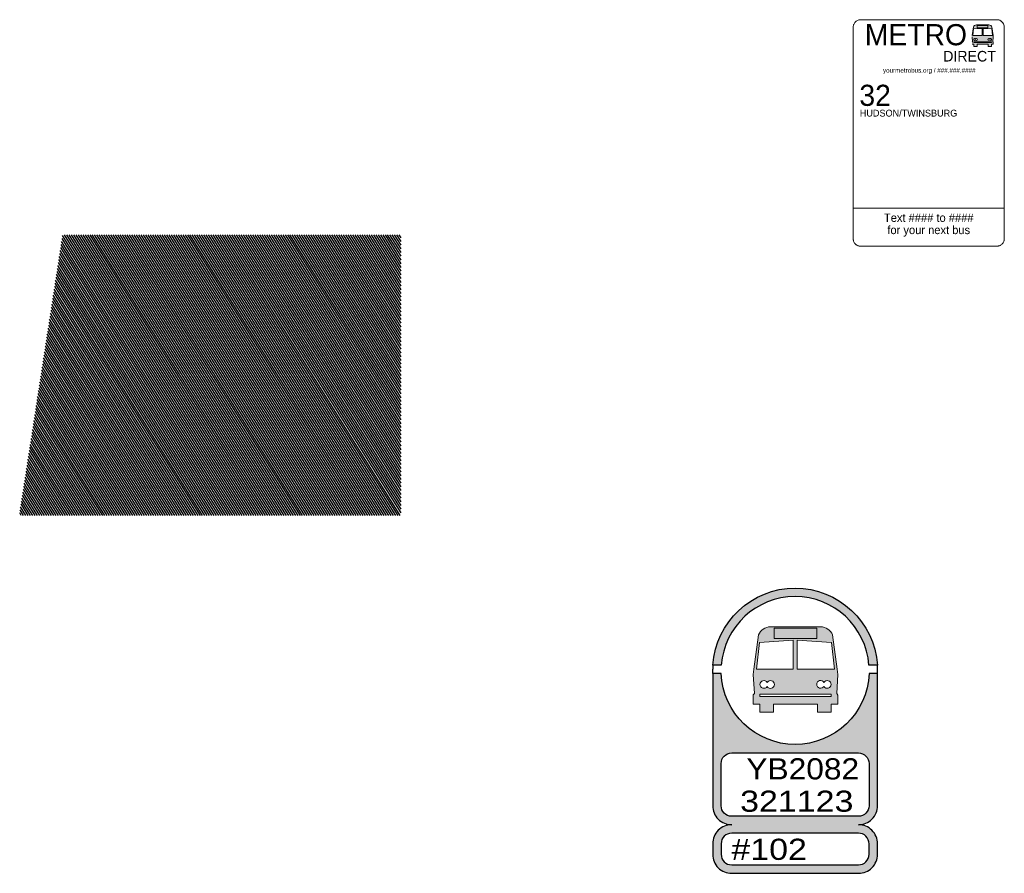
# Model space of a CAD drawing. Header units: feet. Extents: x 2241205 to 2250852, y 595253 to 597159.
# Tile 5 of 32: x 2245100 to 2245360, y 595737 to 595963. Entities that reach past the tile are written whole.
import ezdxf
from ezdxf.enums import TextEntityAlignment as Align

# ---------------------------------------------------------------- set-up
doc = ezdxf.new("R2010")
doc.units = ezdxf.units.FT
doc.header["$MEASUREMENT"] = 0
doc.layers.add('SN_P_Signs', color=120, linetype='Continuous')
doc.layers.add('SN_X_Public', color=3, linetype='Continuous')
doc.styles.add('Slanted-Normal', font='font31.shx', dxfattribs={"height": 0.14})
doc.styles.add('Straight-Normal', font='font30.shx', dxfattribs={"height": 0.14})
doc.styles.add('Straight_Normal', font='font30.shx', dxfattribs={"height": 0.14})

msp = doc.modelspace()

# ---------------------------------------------------------------- hatches: boundary and pattern name
at = {"layer": 'SN_P_Signs', "linetype": 'Continuous', "lineweight": 0}
h = msp.add_hatch(color=7, dxfattribs=at)
edge = h.paths.add_edge_path()
edge.add_ellipse((2245311.613207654, 595798.7626962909), major_axis=(2.510622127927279, 2.510622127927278), ratio=0.9999999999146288, start_angle=338.5496784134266, end_angle=403.8279214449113)
edge.add_line((2245311.685834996, 595802.3125092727), (2245298.407412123, 595802.3125092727))
edge.add_ellipse((2245298.565349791, 595798.6353151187), major_axis=(2.602566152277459, 2.602566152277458), ratio=0.9999999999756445, start_angle=47.45937611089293, end_angle=110.1630240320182)
edge.add_line((2245295.22519522, 595800.1812997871), (2245294.037547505, 595791.1066040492))
edge.add_line((2245294.037547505, 595791.1066040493), (2245293.851533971, 595789.6852935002))
edge.add_line((2245293.851533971, 595789.6852935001), (2245294.214576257, 595784.6207023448))
edge.add_line((2245294.214576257, 595784.6207023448), (2245293.851533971, 595784.2770223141))
edge.add_line((2245293.851533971, 595784.2770223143), (2245293.851533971, 595781.8248229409))
edge.add_line((2245293.851533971, 595781.8248229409), (2245295.594136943, 595781.8248229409))
edge.add_line((2245295.594136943, 595781.8248229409), (2245295.594136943, 595779.6465692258))
edge.add_line((2245295.594136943, 595779.6465692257), (2245299.194306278, 595779.6465692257))
edge.add_line((2245299.194306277, 595779.6465692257), (2245299.194306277, 595781.8248229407))
edge.add_line((2245299.194306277, 595781.8248229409), (2245310.878217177, 595781.8248229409))
edge.add_line((2245310.878217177, 595781.8248229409), (2245310.878217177, 595779.6465692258))
edge.add_line((2245310.878217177, 595779.6465692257), (2245314.502589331, 595779.6465692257))
edge.add_line((2245314.502589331, 595779.6465692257), (2245314.502589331, 595781.8248229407))
edge.add_line((2245314.502589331, 595781.8248229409), (2245316.220989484, 595781.8248229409))
edge.add_line((2245316.220989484, 595781.8248229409), (2245316.220989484, 595784.2311882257))
edge.add_line((2245316.220989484, 595784.2311882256), (2245315.942657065, 595784.6207023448))
edge.add_line((2245315.942657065, 595784.6207023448), (2245316.220686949, 595789.6855960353))
edge.add_line((2245316.220686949, 595789.6855960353), (2245316.037554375, 595791.1066040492))
edge.add_line((2245316.037554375, 595791.1066040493), (2245314.868051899, 595800.1812997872))
edge = h.paths.add_edge_path(flags=16)
edge.add_ellipse((2245313.442535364, 595787.0336087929), major_axis=(-0.7248369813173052, -0.724836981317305), ratio=1, start_angle=-15.331762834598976, end_angle=284.3313340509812, ccw=False)
edge.add_ellipse((2245311.670143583, 595787.0490828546), major_axis=(-0.7248369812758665, -0.7248369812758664), ratio=1, start_angle=-195.33176283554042, end_angle=104.3313340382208, ccw=False)
edge = h.paths.add_edge_path(flags=16)
edge.add_ellipse((2245298.423512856, 595787.0178403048), major_axis=(-0.7248369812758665, -0.7248369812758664), ratio=1, start_angle=-15.331762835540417, end_angle=284.3313340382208, ccw=False)
edge.add_ellipse((2245296.651121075, 595787.0333143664), major_axis=(-0.7248369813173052, -0.724836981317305), ratio=1, start_angle=-195.33176283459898, end_angle=104.33133405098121, ccw=False)
h.paths.add_polyline_path([(2245295.594136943, 595783.8639104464), (2245295.594136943, 595784.438727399), (2245297.532819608, 595784.438727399), (2245312.551842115, 595784.438727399), (2245314.502589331, 595784.438727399), (2245314.502589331, 595783.8639104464)], flags=16)
h.paths.add_polyline_path([(2245305.493089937, 595791.1066040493), (2245305.493089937, 595798.7607455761), (2245314.590929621, 595798.1195221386), (2245315.378882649, 595791.1066040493)], flags=16)
h.paths.add_polyline_path([(2245294.721171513, 595791.1066040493), (2245295.477509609, 595798.1419097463), (2245304.416064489, 595798.7607455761), (2245304.416064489, 595791.1066040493)], flags=16)
h.paths.add_polyline_path([(2245301.177047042, 595801.9252641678), (2245299.374012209, 595801.9252641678), (2245310.673703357, 595801.9252641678), (2245308.854293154, 595801.9252641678), (2245304.479542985, 595801.9252641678)], flags=16)
at = {"layer": 'SN_X_Public', "linetype": 'Continuous', "lineweight": 0}
h = msp.add_hatch(color=256, dxfattribs=at)
edge = h.paths.add_edge_path()
edge.add_ellipse((2245356.215491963, 595960.7957009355), major_axis=(0.627655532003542, 0.627655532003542), ratio=0.9999999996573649, start_angle=338.5496784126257, end_angle=403.8279214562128)
edge.add_line((2245356.233648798, 595961.683154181), (2245352.91404308, 595961.683154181))
edge.add_ellipse((2245352.953527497, 595960.7638556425), major_axis=(-0.6506415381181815, 0.6506415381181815), ratio=0.99999999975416, start_angle=-42.54062389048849, end_angle=20.16302404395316)
edge.add_line((2245352.118488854, 595961.1503518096), (2245351.821576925, 595958.8816778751))
edge.add_line((2245351.821576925, 595958.8816778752), (2245351.775073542, 595958.5263502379))
edge.add_line((2245351.775073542, 595958.5263502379), (2245351.865834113, 595957.260202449))
edge.add_line((2245351.865834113, 595957.260202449), (2245351.775073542, 595957.1742824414))
edge.add_line((2245351.775073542, 595957.1742824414), (2245351.775073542, 595956.561232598))
edge.add_line((2245351.775073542, 595956.561232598), (2245352.210724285, 595956.561232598))
edge.add_line((2245352.210724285, 595956.561232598), (2245352.210724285, 595956.0166691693))
edge.add_line((2245352.210724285, 595956.0166691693), (2245353.110766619, 595956.0166691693))
edge.add_line((2245353.110766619, 595956.0166691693), (2245353.110766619, 595956.561232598))
edge.add_line((2245353.110766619, 595956.561232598), (2245356.031744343, 595956.561232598))
edge.add_line((2245356.031744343, 595956.561232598), (2245356.031744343, 595956.0166691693))
edge.add_line((2245356.031744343, 595956.0166691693), (2245356.937837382, 595956.0166691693))
edge.add_line((2245356.937837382, 595956.0166691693), (2245356.937837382, 595956.561232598))
edge.add_line((2245356.937837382, 595956.561232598), (2245357.36743742, 595956.561232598))
edge.add_line((2245357.36743742, 595956.561232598), (2245357.36743742, 595957.1628239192))
edge.add_line((2245357.36743742, 595957.1628239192), (2245357.297854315, 595957.260202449))
edge.add_line((2245357.297854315, 595957.260202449), (2245357.367361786, 595958.5264258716))
edge.add_line((2245357.367361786, 595958.5264258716), (2245357.321578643, 595958.8816778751))
edge.add_line((2245357.321578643, 595958.8816778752), (2245357.029203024, 595961.1503518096))
edge = h.paths.add_edge_path(flags=16)
edge.add_ellipse((2245356.67282389, 595957.863429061), major_axis=(0.1812092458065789, 0.1812092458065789), ratio=0.9999999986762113, start_angle=-195.33176288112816, end_angle=104.33133401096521, ccw=False)
edge.add_ellipse((2245356.229725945, 595957.8672975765), major_axis=(-0.1812092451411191, 0.1812092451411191), ratio=0.9999999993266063, start_angle=-105.33176280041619, end_angle=194.3313340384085, ccw=False)
edge = h.paths.add_edge_path(flags=16)
edge.add_ellipse((2245352.918068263, 595957.859486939), major_axis=(-0.1812092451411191, 0.1812092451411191), ratio=0.9999999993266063, start_angle=-285.3317628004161, end_angle=14.331334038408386, ccw=False)
edge.add_ellipse((2245352.474970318, 595957.8633554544), major_axis=(-0.181209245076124, 0.181209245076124), ratio=0.9999999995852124, start_angle=-105.33176280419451, end_angle=194.3313340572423, ccw=False)
h.paths.add_polyline_path([(2245352.210724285, 595957.0710044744), (2245352.210724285, 595957.2147087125), (2245352.695394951, 595957.2147087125), (2245356.450150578, 595957.2147087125), (2245356.937837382, 595957.2147087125), (2245356.937837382, 595957.0710044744)], flags=16)
h.paths.add_polyline_path([(2245354.685462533, 595958.8816778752), (2245354.685462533, 595960.7952132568), (2245356.959922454, 595960.6349073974), (2245357.156910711, 595958.8816778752)], flags=16)
h.paths.add_polyline_path([(2245351.992482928, 595958.8816778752), (2245352.181567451, 595960.6405042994), (2245354.416206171, 595960.7952132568), (2245354.416206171, 595958.8816778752)], flags=16)
h.paths.add_polyline_path([(2245353.606451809, 595961.5863429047), (2245353.155693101, 595961.5863429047), (2245355.980615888, 595961.5863429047), (2245355.525763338, 595961.5863429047), (2245354.432075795, 595961.5863429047)], flags=16)
at = {"layer": 'SN_X_Public'}
h = msp.add_hatch(color=0, dxfattribs=at)
h.dxf.hatch_style = 1
h.paths.add_polyline_path([(2245285.361972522, 595789.9316152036), (2245283.1108009, 595789.9316152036), (2245283.1108009, 595766.1020171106), (2245283.1108009, 595754.9126412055, 0.4142135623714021), (2245288.146020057, 595749.877422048, 0.414213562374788), (2245283.1108009, 595744.8422028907), (2245283.1108009, 595742.0448589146, 0.4142135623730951), (2245288.146020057, 595737.0096397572), (2245321.714147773, 595737.0096397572, 0.4142135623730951), (2245326.74936693, 595742.0448589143), (2245326.74936693, 595744.8422028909, 0.4142135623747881), (2245321.714147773, 595749.877422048, 0.4142135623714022), (2245326.74936693, 595754.9126412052), (2245326.74936693, 595766.1020171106), (2245326.74936693, 595789.9316152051), (2245324.498195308, 595789.9316152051, -0.9605885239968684)])
h.paths.add_polyline_path([(2245321.714147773, 595768.8993610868, -0.4142135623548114), (2245324.511491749, 595766.1020171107), (2245324.511491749, 595754.9126412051, -0.4142135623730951), (2245321.714147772, 595752.115297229), (2245288.146020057, 595752.115297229, -0.4142135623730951), (2245285.348676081, 595754.9126412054), (2245285.348676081, 595766.1020171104, -0.4142135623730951), (2245288.146020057, 595768.8993610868)], flags=16)
h.paths.add_polyline_path([(2245321.714147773, 595747.639546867, -0.4142135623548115), (2245324.511491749, 595744.8422028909), (2245324.511491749, 595742.0448589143, -0.4142135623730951), (2245321.714147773, 595739.2475149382), (2245288.146020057, 595739.2475149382, -0.4142135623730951), (2245285.348676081, 595742.0448589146), (2245285.348676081, 595744.8422028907, -0.4142135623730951), (2245288.146020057, 595747.639546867)], flags=16)
edge = h.paths.add_edge_path()
edge.add_arc((2245304.930083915, 595790.7186441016), 19.58393213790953, 4.248564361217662, 175.7514356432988)
edge.add_line((2245285.399967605, 595792.1694903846), (2245283.15656055, 595792.1694903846))
edge.add_arc((2245304.930083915, 595790.7186441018), 21.82180731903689, 3.8121834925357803, 176.1878165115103, ccw=False)
edge.add_line((2245326.703607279, 595792.1694903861), (2245324.460200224, 595792.1694903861))

# ---------------------------------------------------------------- linework, layer by layer
at = {"layer": 'SN_P_Signs', "color": 7, "linetype": 'Continuous', "lineweight": 0}
for p, q in [((2245294.037547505, 595791.1066040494), (2245295.22519522, 595800.1812997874)), ((2245294.037547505, 595791.1066040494), (2245295.22519522, 595800.1812997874)), ((2245294.037547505, 595791.1066040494), (2245295.22519522, 595800.1812997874)), ((2245295.22519522, 595800.1812997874), (2245294.037547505, 595791.1066040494)), ((2245298.407412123, 595802.312509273), (2245311.685834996, 595802.312509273)), ((2245298.407412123, 595802.312509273), (2245311.685834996, 595802.312509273)), ((2245298.407412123, 595802.312509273), (2245311.685834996, 595802.312509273)), ((2245311.685834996, 595802.312509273), (2245298.407412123, 595802.312509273)), ((2245310.673703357, 595801.925264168), (2245299.374012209, 595801.925264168)), ((2245299.374012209, 595801.925264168), (2245299.374012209, 595799.1721935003)), ((2245310.673703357, 595801.925264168), (2245299.374012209, 595801.925264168)), ((2245299.374012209, 595801.925264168), (2245299.374012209, 595799.1721935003)), ((2245310.673703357, 595799.1721935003), (2245310.673703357, 595801.925264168)), ((2245310.673703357, 595799.1721935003), (2245310.673703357, 595801.925264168)), ((2245310.673703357, 595801.925264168), (2245310.673703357, 595799.1721935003)), ((2245314.868051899, 595800.1812997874), (2245316.037554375, 595791.1066040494)), ((2245314.868051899, 595800.1812997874), (2245316.037554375, 595791.1066040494)), ((2245314.868051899, 595800.1812997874), (2245316.037554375, 595791.1066040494)), ((2245316.037554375, 595791.1066040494), (2245314.868051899, 595800.1812997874)), ((2245295.477509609, 595798.1419097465), (2245294.721171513, 595791.1066040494)), ((2245295.477509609, 595798.1419097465), (2245294.721171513, 595791.1066040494)), ((2245295.477509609, 595798.1419097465), (2245294.721171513, 595791.1066040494)), ((2245294.721171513, 595791.1066040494), (2245295.477509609, 595798.1419097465)), ((2245304.416064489, 595798.7607455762), (2245295.477509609, 595798.1419097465)), ((2245304.416064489, 595798.7607455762), (2245295.477509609, 595798.1419097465)), ((2245304.416064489, 595798.7607455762), (2245295.477509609, 595798.1419097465)), ((2245295.477509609, 595798.1419097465), (2245304.416064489, 595798.7607455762)), ((2245299.374012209, 595799.1721935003), (2245304.954577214, 595799.1721935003)), ((2245299.374012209, 595799.1721935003), (2245304.954577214, 595799.1721935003)), ((2245304.416064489, 595798.7607455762), (2245304.416064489, 595791.1066040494)), ((2245304.416064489, 595798.7607455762), (2245304.416064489, 595791.1066040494)), ((2245304.954577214, 595799.1721935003), (2245310.673703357, 595799.1721935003)), ((2245304.954577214, 595799.1721935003), (2245310.673703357, 595799.1721935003)), ((2245314.590929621, 595798.1195221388), (2245305.493089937, 595798.7607455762)), ((2245314.590929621, 595798.1195221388), (2245305.493089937, 595798.7607455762)), ((2245305.493089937, 595791.1066040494), (2245305.493089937, 595798.7607455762)), ((2245314.590929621, 595798.1195221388), (2245305.493089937, 595798.7607455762)), ((2245305.493089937, 595791.1066040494), (2245305.493089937, 595798.7607455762)), ((2245305.493089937, 595798.7607455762), (2245314.590929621, 595798.1195221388)), ((2245315.378882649, 595791.1066040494), (2245314.590929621, 595798.1195221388)), ((2245315.378882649, 595791.1066040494), (2245314.590929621, 595798.1195221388)), ((2245315.378882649, 595791.1066040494), (2245314.590929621, 595798.1195221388)), ((2245314.590929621, 595798.1195221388), (2245315.378882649, 595791.1066040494)), ((2245293.851533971, 595789.6852935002), (2245294.037547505, 595791.1066040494)), ((2245294.037547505, 595791.1066040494), (2245293.851533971, 595789.6852935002)), ((2245294.721171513, 595791.1066040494), (2245304.416064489, 595791.1066040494)), ((2245304.416064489, 595791.1066040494), (2245294.721171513, 595791.1066040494)), ((2245305.493089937, 595791.1066040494), (2245315.378882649, 595791.1066040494)), ((2245315.378882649, 595791.1066040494), (2245305.493089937, 595791.1066040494)), ((2245316.037554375, 595791.1066040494), (2245316.220686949, 595789.6855960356)), ((2245316.220686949, 595789.6855960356), (2245316.037554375, 595791.1066040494)), ((2245294.214576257, 595784.6207023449), (2245293.851533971, 595789.6852935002)), ((2245293.851533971, 595789.6852935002), (2245294.214576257, 595784.6207023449)), ((2245316.220686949, 595789.6855960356), (2245315.942657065, 595784.6207023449)), ((2245315.942657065, 595784.6207023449), (2245316.220686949, 595789.6855960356)), ((2245293.851533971, 595784.2770223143), (2245294.214576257, 595784.6207023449)), ((2245294.214576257, 595784.6207023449), (2245293.851533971, 595784.2770223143)), ((2245315.942657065, 595784.6207023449), (2245316.220989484, 595784.2311882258)), ((2245316.220989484, 595784.2311882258), (2245315.942657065, 595784.6207023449)), ((2245293.851533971, 595781.8248229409), (2245293.851533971, 595784.2770223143)), ((2245293.851533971, 595784.2770223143), (2245293.851533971, 595781.8248229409)), ((2245297.532819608, 595784.4387273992), (2245295.594136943, 595784.4387273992)), ((2245295.594136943, 595784.4387273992), (2245295.594136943, 595783.8639104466)), ((2245295.594136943, 595783.8639104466), (2245295.594136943, 595784.4387273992)), ((2245295.594136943, 595784.4387273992), (2245297.532819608, 595784.4387273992)), ((2245295.594136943, 595783.8639104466), (2245314.502589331, 595783.8639104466)), ((2245314.502589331, 595783.8639104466), (2245295.594136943, 595783.8639104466)), ((2245312.551842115, 595784.4387273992), (2245297.516445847, 595784.4387273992)), ((2245297.532819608, 595784.4387273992), (2245312.551842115, 595784.4387273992)), ((2245314.502589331, 595784.4387273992), (2245312.551842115, 595784.4387273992)), ((2245312.551842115, 595784.4387273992), (2245314.502589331, 595784.4387273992)), ((2245314.502589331, 595783.8639104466), (2245314.502589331, 595784.4387273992)), ((2245314.502589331, 595784.4387273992), (2245314.502589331, 595783.8639104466)), ((2245316.220989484, 595784.2311882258), (2245316.220989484, 595781.8248229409)), ((2245316.220989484, 595781.8248229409), (2245316.220989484, 595784.2311882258)), ((2245295.594136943, 595781.8248229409), (2245293.851533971, 595781.8248229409)), ((2245293.851533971, 595781.8248229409), (2245295.594136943, 595781.8248229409)), ((2245295.594136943, 595779.6465692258), (2245295.594136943, 595781.8248229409)), ((2245295.594136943, 595781.8248229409), (2245295.594136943, 595779.6465692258)), ((2245299.194306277, 595779.6465692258), (2245295.594136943, 595779.6465692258)), ((2245295.594136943, 595779.6465692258), (2245299.194306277, 595779.6465692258)), ((2245310.878217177, 595781.8248229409), (2245299.194306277, 595781.8248229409)), ((2245299.194306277, 595781.8248229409), (2245299.194306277, 595779.6465692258)), ((2245299.194306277, 595779.6465692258), (2245299.194306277, 595781.8248229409)), ((2245299.194306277, 595781.8248229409), (2245310.878217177, 595781.8248229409)), ((2245310.878217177, 595779.6465692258), (2245310.878217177, 595781.8248229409)), ((2245310.878217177, 595781.8248229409), (2245310.878217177, 595779.6465692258)), ((2245314.502589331, 595779.6465692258), (2245310.878217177, 595779.6465692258)), ((2245310.878217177, 595779.6465692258), (2245314.502589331, 595779.6465692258)), ((2245316.220989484, 595781.8248229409), (2245314.502589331, 595781.8248229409)), ((2245314.502589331, 595781.8248229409), (2245314.502589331, 595779.6465692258)), ((2245314.502589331, 595779.6465692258), (2245314.502589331, 595781.8248229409)), ((2245314.502589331, 595781.8248229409), (2245316.220989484, 595781.8248229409))]:
    msp.add_line(p, q, dxfattribs=at)
at = {"layer": 'SN_P_Signs', "color": 0, "flags": 128}
for points in [[(2245324.460200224, 595792.1694903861, 0.9284678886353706), (2245285.399967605, 595792.1694903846), (2245283.15656055, 595792.1694903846, -0.9355840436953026), (2245326.703607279, 595792.1694903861)], [(2245321.714147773, 595749.877422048, 0.4142135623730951), (2245326.74936693, 595754.9126412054), (2245326.74936693, 595766.1020171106), (2245326.74936693, 595789.9316152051), (2245324.498195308, 595789.9316152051, -0.9605885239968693), (2245285.361972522, 595789.9316152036), (2245283.1108009, 595789.9316152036), (2245283.1108009, 595766.1020171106), (2245283.1108009, 595754.9126412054, 0.4142135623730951), (2245288.146020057, 595749.877422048, 0.4142135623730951), (2245283.1108009, 595744.8422028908), (2245283.1108009, 595742.0448589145, 0.4142135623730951), (2245288.146020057, 595737.0096397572), (2245321.714147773, 595737.0096397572, 0.4142135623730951), (2245326.74936693, 595742.0448589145), (2245326.74936693, 595744.8422028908, 0.4142135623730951)], [(2245288.146020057, 595768.8993610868), (2245321.714147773, 595768.8993610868, -0.414213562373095), (2245324.511491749, 595766.1020171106), (2245324.511491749, 595754.9126412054, -0.414213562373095), (2245321.714147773, 595752.115297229), (2245288.146020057, 595752.115297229, -0.414213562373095), (2245285.348676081, 595754.9126412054), (2245285.348676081, 595766.1020171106, -0.414213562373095)], [(2245285.348676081, 595744.8422028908), (2245285.348676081, 595742.0448589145, 0.414213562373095), (2245288.146020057, 595739.2475149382), (2245321.714147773, 595739.2475149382, 0.414213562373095), (2245324.511491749, 595742.0448589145), (2245324.511491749, 595744.8422028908, 0.414213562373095), (2245321.714147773, 595747.639546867), (2245288.146020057, 595747.639546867, 0.414213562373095)]]:
    msp.add_lwpolyline(points, format="xyb", close=True, dxfattribs=at)
for points in [[(2245283.1108009, 595789.9316152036), (2245283.1108009, 595791.0505527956)], [(2245326.74936693, 595789.9316152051), (2245326.74936693, 595791.0505527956)]]:
    msp.add_lwpolyline(points, dxfattribs=at)
at = {"layer": 'SN_P_Signs', "color": 7, "linetype": 'Continuous', "lineweight": 0, "extrusion": (0, 0, -1)}
for centre, major_axis, ratio, start_param, end_param in [((2245298.565349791, 595798.6353151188), (2.602566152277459, 2.602566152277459), 0.9999999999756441, 4.360477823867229, 5.454862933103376), ((2245298.565349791, 595798.6353151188), (2.602566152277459, 2.602566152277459), 0.9999999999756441, 4.360477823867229, 5.454862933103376), ((2245298.565349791, 595798.6353151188), (2.602566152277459, 2.602566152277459), 0.9999999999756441, 4.360477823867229, 5.454862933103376), ((2245311.613207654, 595798.762696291), (2.51062212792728, 2.51062212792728), 0.9999999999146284, -0.7649415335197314, 0.37437873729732), ((2245311.613207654, 595798.762696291), (2.51062212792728, 2.51062212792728), 0.9999999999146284, -0.7649415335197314, 0.37437873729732), ((2245311.613207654, 595798.762696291), (2.51062212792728, 2.51062212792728), 0.9999999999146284, -0.7649415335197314, 0.37437873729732)]:
    msp.add_ellipse(centre, major_axis=major_axis, ratio=ratio, start_param=start_param, end_param=end_param, dxfattribs=at)
at = {"layer": 'SN_P_Signs', "color": 7, "linetype": 'Continuous', "lineweight": 0}
for centre, major_axis, ratio, start_param, end_param in [((2245298.565349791, 595798.6353151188), (2.602566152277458, 2.602566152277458), 0.9999999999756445, 0.82832237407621, 1.922707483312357), ((2245311.613207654, 595798.762696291), (2.510622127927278, 2.510622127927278), 0.9999999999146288, 5.908806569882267, 7.048126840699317), ((2245296.651121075, 595787.0333143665), (0.7248369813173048, 0.7248369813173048), 0.9999999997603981, 6.015595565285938, 11.2457032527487), ((2245298.423512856, 595787.0178403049), (0.7248369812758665, 0.7248369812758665), 0.9999999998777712, 2.874002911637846, 8.10411059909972), ((2245311.670143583, 595787.0490828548), (0.7248369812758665, 0.7248369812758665), 0.9999999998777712, 6.015595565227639, 11.24570325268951), ((2245313.442535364, 595787.033608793), (0.7248369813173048, 0.7248369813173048), 0.9999999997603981, 2.874002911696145, 8.104110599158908)]:
    msp.add_ellipse(centre, major_axis=major_axis, ratio=ratio, start_param=start_param, end_param=end_param, dxfattribs=at)
at = {"layer": 'SN_P_Signs', "color": 7, "linetype": 'Continuous', "lineweight": 0, "extrusion": (0, 0, -0.9999999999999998)}
for centre, major_axis, ratio, start_param, end_param in [((2245296.651121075, 595787.0333143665), (0.724836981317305, 0.724836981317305), 0.9999999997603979, 1.320667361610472, 6.550775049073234), ((2245298.423512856, 595787.0178403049), (0.7248369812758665, 0.7248369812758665), 0.9999999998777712, 4.462260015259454, 9.692367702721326), ((2245311.670143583, 595787.0490828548), (0.7248369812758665, 0.7248369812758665), 0.9999999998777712, 1.32066736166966, 6.550775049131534), ((2245313.442535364, 595787.033608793), (0.724836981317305, 0.724836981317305), 0.9999999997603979, 4.462260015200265, 9.692367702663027)]:
    msp.add_ellipse(centre, major_axis=major_axis, ratio=ratio, start_param=start_param, end_param=end_param, dxfattribs=at)
at = {"layer": 'SN_X_Public', "linetype": 'Continuous', "lineweight": 0}
for p, q in [((2245351.821576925, 595958.8816778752), (2245352.118488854, 595961.1503518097)), ((2245351.821576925, 595958.8816778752), (2245352.118488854, 595961.1503518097)), ((2245351.821576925, 595958.8816778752), (2245352.118488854, 595961.1503518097)), ((2245352.118488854, 595961.1503518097), (2245351.821576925, 595958.8816778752)), ((2245352.181567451, 595960.6405042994), (2245351.992482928, 595958.8816778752)), ((2245352.181567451, 595960.6405042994), (2245351.992482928, 595958.8816778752)), ((2245352.181567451, 595960.6405042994), (2245351.992482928, 595958.8816778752)), ((2245351.992482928, 595958.8816778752), (2245352.181567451, 595960.6405042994)), ((2245354.416206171, 595960.7952132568), (2245352.181567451, 595960.6405042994)), ((2245354.416206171, 595960.7952132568), (2245352.181567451, 595960.6405042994)), ((2245354.416206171, 595960.7952132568), (2245352.181567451, 595960.6405042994)), ((2245352.181567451, 595960.6405042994), (2245354.416206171, 595960.7952132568)), ((2245352.91404308, 595961.6831541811), (2245356.233648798, 595961.6831541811)), ((2245352.91404308, 595961.6831541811), (2245356.233648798, 595961.6831541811)), ((2245352.91404308, 595961.6831541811), (2245356.233648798, 595961.6831541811)), ((2245356.233648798, 595961.6831541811), (2245352.91404308, 595961.6831541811)), ((2245355.980615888, 595961.5863429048), (2245353.155693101, 595961.5863429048)), ((2245353.155693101, 595961.5863429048), (2245353.155693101, 595960.8980752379)), ((2245355.980615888, 595961.5863429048), (2245353.155693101, 595961.5863429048)), ((2245353.155693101, 595961.5863429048), (2245353.155693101, 595960.8980752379)), ((2245353.155693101, 595960.8980752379), (2245354.550834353, 595960.8980752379)), ((2245353.155693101, 595960.8980752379), (2245354.550834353, 595960.8980752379)), ((2245354.416206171, 595960.7952132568), (2245354.416206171, 595958.8816778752)), ((2245354.416206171, 595960.7952132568), (2245354.416206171, 595958.8816778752)), ((2245354.550834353, 595960.8980752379), (2245355.980615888, 595960.8980752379)), ((2245354.550834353, 595960.8980752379), (2245355.980615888, 595960.8980752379)), ((2245356.959922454, 595960.6349073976), (2245354.685462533, 595960.7952132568)), ((2245356.959922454, 595960.6349073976), (2245354.685462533, 595960.7952132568)), ((2245354.685462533, 595958.8816778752), (2245354.685462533, 595960.7952132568)), ((2245356.959922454, 595960.6349073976), (2245354.685462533, 595960.7952132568)), ((2245354.685462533, 595958.8816778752), (2245354.685462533, 595960.7952132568)), ((2245354.685462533, 595960.7952132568), (2245356.959922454, 595960.6349073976)), ((2245355.980615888, 595960.8980752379), (2245355.980615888, 595961.5863429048)), ((2245355.980615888, 595960.8980752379), (2245355.980615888, 595961.5863429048)), ((2245355.980615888, 595961.5863429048), (2245355.980615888, 595960.8980752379)), ((2245357.156910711, 595958.8816778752), (2245356.959922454, 595960.6349073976)), ((2245357.156910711, 595958.8816778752), (2245356.959922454, 595960.6349073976)), ((2245357.156910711, 595958.8816778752), (2245356.959922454, 595960.6349073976)), ((2245356.959922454, 595960.6349073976), (2245357.156910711, 595958.8816778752)), ((2245357.029203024, 595961.1503518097), (2245357.321578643, 595958.8816778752)), ((2245357.029203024, 595961.1503518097), (2245357.321578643, 595958.8816778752)), ((2245357.029203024, 595961.1503518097), (2245357.321578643, 595958.8816778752)), ((2245357.321578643, 595958.8816778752), (2245357.029203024, 595961.1503518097)), ((2245351.865834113, 595957.260202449), (2245351.775073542, 595958.5263502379)), ((2245351.775073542, 595958.5263502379), (2245351.865834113, 595957.260202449)), ((2245351.775073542, 595957.1742824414), (2245351.865834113, 595957.260202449)), ((2245351.865834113, 595957.260202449), (2245351.775073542, 595957.1742824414)), ((2245352.210724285, 595956.561232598), (2245351.775073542, 595956.561232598)), ((2245351.775073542, 595956.561232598), (2245352.210724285, 595956.561232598)), ((2245351.992482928, 595958.8816778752), (2245354.416206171, 595958.8816778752)), ((2245354.416206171, 595958.8816778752), (2245351.992482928, 595958.8816778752)), ((2245352.695394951, 595957.2147087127), (2245352.210724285, 595957.2147087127)), ((2245352.210724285, 595957.2147087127), (2245352.210724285, 595957.0710044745)), ((2245352.210724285, 595957.0710044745), (2245352.210724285, 595957.2147087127)), ((2245352.210724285, 595957.2147087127), (2245352.695394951, 595957.2147087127)), ((2245352.210724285, 595957.0710044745), (2245356.937837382, 595957.0710044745)), ((2245356.937837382, 595957.0710044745), (2245352.210724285, 595957.0710044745)), ((2245352.210724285, 595956.0166691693), (2245352.210724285, 595956.561232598)), ((2245352.210724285, 595956.561232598), (2245352.210724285, 595956.0166691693)), ((2245356.450150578, 595957.2147087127), (2245352.691301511, 595957.2147087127)), ((2245352.695394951, 595957.2147087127), (2245356.450150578, 595957.2147087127)), ((2245356.031744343, 595956.561232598), (2245353.110766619, 595956.561232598)), ((2245353.110766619, 595956.561232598), (2245353.110766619, 595956.0166691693)), ((2245353.110766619, 595956.0166691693), (2245353.110766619, 595956.561232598)), ((2245353.110766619, 595956.561232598), (2245356.031744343, 595956.561232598)), ((2245354.685462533, 595958.8816778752), (2245357.156910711, 595958.8816778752)), ((2245357.156910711, 595958.8816778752), (2245354.685462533, 595958.8816778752)), ((2245356.031744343, 595956.0166691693), (2245356.031744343, 595956.561232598)), ((2245356.031744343, 595956.561232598), (2245356.031744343, 595956.0166691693)), ((2245356.937837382, 595957.2147087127), (2245356.450150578, 595957.2147087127)), ((2245356.450150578, 595957.2147087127), (2245356.937837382, 595957.2147087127)), ((2245356.937837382, 595957.0710044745), (2245356.937837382, 595957.2147087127)), ((2245356.937837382, 595957.2147087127), (2245356.937837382, 595957.0710044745)), ((2245357.36743742, 595956.561232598), (2245356.937837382, 595956.561232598)), ((2245356.937837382, 595956.561232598), (2245356.937837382, 595956.0166691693)), ((2245356.937837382, 595956.0166691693), (2245356.937837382, 595956.561232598)), ((2245356.937837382, 595956.561232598), (2245357.36743742, 595956.561232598)), ((2245357.367361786, 595958.5264258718), (2245357.297854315, 595957.260202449)), ((2245357.297854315, 595957.260202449), (2245357.367361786, 595958.5264258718)), ((2245357.297854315, 595957.260202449), (2245357.36743742, 595957.1628239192)), ((2245357.36743742, 595957.1628239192), (2245357.297854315, 595957.260202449)), ((2245357.321578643, 595958.8816778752), (2245357.367361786, 595958.5264258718)), ((2245357.367361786, 595958.5264258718), (2245357.321578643, 595958.8816778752)), ((2245357.36743742, 595957.1628239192), (2245357.36743742, 595956.561232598)), ((2245357.36743742, 595956.561232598), (2245357.36743742, 595957.1628239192)), ((2245353.110766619, 595956.0166691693), (2245352.210724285, 595956.0166691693)), ((2245352.210724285, 595956.0166691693), (2245353.110766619, 595956.0166691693)), ((2245356.937837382, 595956.0166691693), (2245356.031744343, 595956.0166691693)), ((2245356.031744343, 595956.0166691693), (2245356.937837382, 595956.0166691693))]:
    msp.add_line(p, q, dxfattribs=at)
at = {"layer": 'SN_X_Public', "linetype": 'Continuous', "lineweight": 13}
msp.add_line((2245320.302521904, 595913.2095800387), (2245360.302521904, 595913.2095800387), dxfattribs=at)
at = {"layer": 'SN_X_Public', "linetype": 'Continuous'}
for p, q in [((2245156.732316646, 595831.7771489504), (2245110.899103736, 595905.1256221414)), ((2245157.347847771, 595831.7771489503), (2245111.02102009, 595905.9155709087)), ((2245157.9633789, 595831.7771489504), (2245111.523340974, 595906.0967451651)), ((2245158.578910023, 595831.7771489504), (2245112.138872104, 595906.0967451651)), ((2245159.194441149, 595831.7771489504), (2245112.754403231, 595906.0967451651)), ((2245159.809972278, 595831.7771489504), (2245113.369934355, 595906.0967451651)), ((2245160.425503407, 595831.7771489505), (2245113.985465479, 595906.0967451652)), ((2245161.041034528, 595831.7771489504), (2245114.600996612, 595906.0967451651)), ((2245161.656565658, 595831.7771489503), (2245115.216527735, 595906.0967451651)), ((2245162.272096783, 595831.7771489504), (2245115.832058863, 595906.0967451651)), ((2245162.887627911, 595831.7771489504), (2245116.447589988, 595906.0967451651)), ((2245163.503159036, 595831.7771489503), (2245117.063121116, 595906.0967451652)), ((2245164.118690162, 595831.7771489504), (2245117.678652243, 595906.096745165)), ((2245164.73422129, 595831.7771489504), (2245118.294183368, 595906.0967451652)), ((2245165.349752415, 595831.7771489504), (2245118.909714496, 595906.0967451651)), ((2245165.965283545, 595831.7771489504), (2245119.52524562, 595906.0967451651)), ((2245166.58081467, 595831.7771489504), (2245120.140776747, 595906.0967451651)), ((2245167.196345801, 595831.7771489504), (2245120.756307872, 595906.0967451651)), ((2245167.811876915, 595831.7771489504), (2245121.371839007, 595906.0967451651)), ((2245168.427408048, 595831.7771489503), (2245121.987370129, 595906.0967451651)), ((2245169.042939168, 595831.7771489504), (2245122.602901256, 595906.0967451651)), ((2245169.658470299, 595831.7771489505), (2245123.218432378, 595906.0967451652)), ((2245170.274001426, 595831.7771489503), (2245123.833963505, 595906.0967451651)), ((2245170.889532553, 595831.7771489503), (2245124.449494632, 595906.096745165)), ((2245171.505063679, 595831.7771489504), (2245125.065025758, 595906.0967451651)), ((2245172.120594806, 595831.7771489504), (2245125.680556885, 595906.096745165)), ((2245172.736125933, 595831.7771489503), (2245126.296088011, 595906.0967451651)), ((2245173.35165706, 595831.7771489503), (2245126.911619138, 595906.0967451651)), ((2245173.967188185, 595831.7771489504), (2245127.527150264, 595906.0967451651)), ((2245174.582719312, 595831.7771489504), (2245128.142681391, 595906.0967451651)), ((2245175.19825044, 595831.7771489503), (2245128.758212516, 595906.0967451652)), ((2245175.813781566, 595831.7771489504), (2245129.373743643, 595906.0967451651)), ((2245176.429312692, 595831.7771489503), (2245129.989274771, 595906.0967451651)), ((2245177.04484382, 595831.7771489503), (2245130.604805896, 595906.0967451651)), ((2245177.660374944, 595831.7771489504), (2245131.220337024, 595906.0967451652)), ((2245178.275906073, 595831.7771489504), (2245131.835868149, 595906.0967451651)), ((2245178.8914372, 595831.7771489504), (2245132.451399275, 595906.096745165)), ((2245179.506968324, 595831.7771489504), (2245133.066930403, 595906.0967451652)), ((2245180.122499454, 595831.7771489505), (2245133.682461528, 595906.096745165)), ((2245180.738030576, 595831.7771489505), (2245134.297992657, 595906.0967451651)), ((2245181.353561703, 595831.7771489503), (2245134.913523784, 595906.0967451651)), ((2245181.969092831, 595831.7771489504), (2245135.529054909, 595906.0967451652)), ((2245182.584623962, 595831.7771489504), (2245136.144586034, 595906.0967451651)), ((2245183.200155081, 595831.7771489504), (2245136.760117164, 595906.0967451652)), ((2245183.815686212, 595831.7771489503), (2245137.375648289, 595906.0967451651)), ((2245184.431217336, 595831.7771489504), (2245137.991179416, 595906.0967451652)), ((2245185.046748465, 595831.7771489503), (2245138.606710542, 595906.0967451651)), ((2245185.66227959, 595831.7771489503), (2245139.222241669, 595906.096745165)), ((2245186.277810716, 595831.7771489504), (2245139.837772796, 595906.096745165)), ((2245186.893341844, 595831.7771489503), (2245140.453303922, 595906.0967451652)), ((2245187.508872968, 595831.7771489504), (2245141.068835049, 595906.0967451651)), ((2245188.124404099, 595831.7771489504), (2245141.684366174, 595906.0967451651)), ((2245188.739935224, 595831.7771489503), (2245142.299897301, 595906.0967451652)), ((2245189.355466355, 595831.7771489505), (2245142.915428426, 595906.096745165)), ((2245189.970997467, 595831.7771489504), (2245143.530959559, 595906.096745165)), ((2245190.586528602, 595831.7771489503), (2245144.146490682, 595906.0967451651)), ((2245191.202059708, 595831.7771489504), (2245144.762021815, 595906.0967451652)), ((2245191.817590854, 595831.7771489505), (2245145.377552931, 595906.096745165)), ((2245192.433121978, 595831.7771489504), (2245145.993084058, 595906.0967451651)), ((2245193.048653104, 595831.7771489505), (2245146.608615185, 595906.0967451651)), ((2245193.664184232, 595831.7771489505), (2245147.224146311, 595906.096745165)), ((2245194.279715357, 595831.7771489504), (2245147.839677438, 595906.0967451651)), ((2245194.895246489, 595831.7771489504), (2245148.455208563, 595906.0967451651)), ((2245195.510777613, 595831.7771489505), (2245149.07073969, 595906.0967451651)), ((2245196.126308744, 595831.7771489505), (2245149.686270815, 595906.0967451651)), ((2245196.741839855, 595831.7771489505), (2245150.301801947, 595906.0967451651)), ((2245197.35737099, 595831.7771489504), (2245150.917333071, 595906.0967451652)), ((2245197.972902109, 595831.7771489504), (2245151.532864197, 595906.0967451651)), ((2245198.588433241, 595831.7771489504), (2245152.148395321, 595906.0967451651)), ((2245199.203964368, 595831.7771489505), (2245152.763926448, 595906.096745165)), ((2245199.819495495, 595831.7771489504), (2245153.379457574, 595906.0967451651)), ((2245200.435026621, 595831.7771489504), (2245153.9949887, 595906.0967451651)), ((2245200.634202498, 595832.4434566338), (2245154.610519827, 595906.0967451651)), ((2245200.634202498, 595833.4285123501), (2245155.226050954, 595906.0967451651)), ((2245200.634202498, 595834.4135680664), (2245155.84158208, 595906.0967451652)), ((2245200.634202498, 595835.3986237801), (2245156.457113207, 595906.0967451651)), ((2245200.634202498, 595836.3836794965), (2245157.072644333, 595906.0967451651)), ((2245200.634202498, 595837.3687352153), (2245157.688175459, 595906.096745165)), ((2245200.634202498, 595838.3537909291), (2245158.303706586, 595906.0967451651)), ((2245200.634202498, 595839.3388466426), (2245158.919237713, 595906.0967451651)), ((2245200.634202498, 595840.3239023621), (2245159.534768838, 595906.0967451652)), ((2245200.634202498, 595841.3089580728), (2245160.150299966, 595906.0967451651)), ((2245200.634202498, 595842.294013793), (2245160.765831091, 595906.0967451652)), ((2245200.634202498, 595843.2790695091), (2245161.381362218, 595906.0967451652)), ((2245200.634202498, 595844.26412522), (2245161.996893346, 595906.0967451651)), ((2245200.634202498, 595845.2491809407), (2245162.612424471, 595906.096745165)), ((2245200.634202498, 595846.2342366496), (2245163.227955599, 595906.0967451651)), ((2245200.634202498, 595847.2192923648), (2245163.843486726, 595906.0967451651)), ((2245200.634202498, 595848.2043480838), (2245164.459017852, 595906.096745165)), ((2245200.634202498, 595849.1894038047), (2245165.074548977, 595906.096745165)), ((2245200.634202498, 595850.1744595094), (2245165.690080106, 595906.0967451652)), ((2245200.634202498, 595851.1595152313), (2245166.305611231, 595906.0967451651)), ((2245200.634202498, 595852.1445709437), (2245166.921142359, 595906.096745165)), ((2245200.634202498, 595853.1296266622), (2245167.536673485, 595906.096745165)), ((2245200.634202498, 595854.1146823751), (2245168.152204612, 595906.096745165)), ((2245200.634202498, 595855.0997380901), (2245168.767735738, 595906.0967451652)), ((2245200.634202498, 595856.0847938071), (2245169.383266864, 595906.0967451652)), ((2245200.634202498, 595857.0698495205), (2245169.998797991, 595906.0967451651)), ((2245200.634202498, 595858.0549052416), (2245170.614329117, 595906.096745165)), ((2245200.634202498, 595859.0399609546), (2245171.229860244, 595906.0967451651)), ((2245200.634202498, 595860.0250166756), (2245171.84539137, 595906.0967451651)), ((2245200.634202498, 595861.0100723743), (2245172.460922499, 595906.0967451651)), ((2245200.634202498, 595861.995128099), (2245173.076453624, 595906.0967451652)), ((2245200.634202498, 595862.9801838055), (2245173.691984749, 595906.0967451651)), ((2245200.634202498, 595863.9652395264), (2245174.307515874, 595906.0967451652)), ((2245200.634202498, 595864.9502952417), (2245174.923047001, 595906.0967451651)), ((2245200.634202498, 595865.9353509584), (2245175.538578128, 595906.0967451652)), ((2245200.634202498, 595866.9204066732), (2245176.154109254, 595906.096745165)), ((2245200.634202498, 595867.9054623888), (2245176.769640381, 595906.0967451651)), ((2245200.634202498, 595868.8905181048), (2245177.385171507, 595906.096745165)), ((2245200.634202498, 595869.8755738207), (2245178.000702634, 595906.0967451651)), ((2245200.634202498, 595870.8606295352), (2245178.61623376, 595906.0967451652)), ((2245200.634202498, 595871.8456852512), (2245179.231764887, 595906.096745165)), ((2245200.634202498, 595872.830740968), (2245179.847296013, 595906.0967451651)), ((2245200.634202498, 595873.8157966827), (2245180.46282714, 595906.0967451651)), ((2245200.634202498, 595874.8008523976), (2245181.078358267, 595906.0967451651)), ((2245200.634202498, 595875.7859081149), (2245181.693889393, 595906.0967451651)), ((2245200.634202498, 595876.7709638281), (2245182.30942052, 595906.0967451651)), ((2245200.634202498, 595877.7560195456), (2245182.924951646, 595906.0967451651)), ((2245200.634202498, 595878.7410752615), (2245183.540482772, 595906.0967451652)), ((2245200.634202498, 595879.726130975), (2245184.156013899, 595906.0967451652)), ((2245200.634202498, 595880.7111866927), (2245184.771545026, 595906.096745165)), ((2245200.634202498, 595881.6962424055), (2245185.387076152, 595906.0967451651)), ((2245200.634202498, 595882.6812981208), (2245186.002607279, 595906.0967451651)), ((2245200.634202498, 595883.6663538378), (2245186.618138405, 595906.096745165)), ((2245200.634202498, 595884.6514095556), (2245187.233669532, 595906.0967451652)), ((2245200.634202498, 595885.6364652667), (2245187.849200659, 595906.096745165)), ((2245200.634202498, 595886.6215209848), (2245188.464731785, 595906.0967451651)), ((2245200.634202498, 595887.6065766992), (2245189.080262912, 595906.0967451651)), ((2245200.634202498, 595888.5916324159), (2245189.695794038, 595906.0967451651)), ((2245200.634202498, 595889.5766881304), (2245190.311325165, 595906.0967451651)), ((2245200.634202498, 595890.5617438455), (2245190.926856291, 595906.096745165)), ((2245200.634202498, 595891.5467995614), (2245191.542387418, 595906.0967451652)), ((2245200.634202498, 595892.5318552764), (2245192.157918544, 595906.0967451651)), ((2245200.634202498, 595893.516910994), (2245192.773449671, 595906.0967451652)), ((2245200.634202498, 595894.5019667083), (2245193.388980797, 595906.0967451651)), ((2245200.634202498, 595895.4870224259), (2245194.004511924, 595906.0967451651)), ((2245200.634202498, 595896.472078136), (2245194.62004305, 595906.0967451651)), ((2245200.634202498, 595897.4571338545), (2245195.235574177, 595906.096745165)), ((2245200.634202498, 595898.4421895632), (2245195.851105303, 595906.096745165)), ((2245200.634202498, 595899.4272452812), (2245196.466636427, 595906.0967451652)), ((2245200.634202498, 595900.412300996), (2245197.082167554, 595906.0967451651)), ((2245200.634202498, 595901.3973567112), (2245197.69769868, 595906.096745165)), ((2245200.634202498, 595902.3824124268), (2245198.313229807, 595906.096745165)), ((2245200.634202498, 595903.3674681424), (2245198.928760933, 595906.0967451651)), ((2245200.634202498, 595904.3525238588), (2245199.54429206, 595906.0967451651)), ((2245200.634202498, 595905.3375795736), (2245200.159823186, 595906.0967451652)), ((2245154.270192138, 595831.7771489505), (2245110.411438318, 595901.965827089)), ((2245154.885723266, 595831.7771489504), (2245110.533354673, 595902.7557758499)), ((2245155.501254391, 595831.7771489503), (2245110.655271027, 595903.545724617)), ((2245156.116785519, 595831.7771489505), (2245110.777187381, 595904.3356733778)), ((2245152.423598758, 595831.7771489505), (2245110.045689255, 595899.5959807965)), ((2245153.039129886, 595831.7771489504), (2245110.167605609, 595900.385929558)), ((2245153.654661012, 595831.7771489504), (2245110.289521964, 595901.175878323)), ((2245150.577005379, 595831.7771489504), (2245109.679940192, 595897.2261345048)), ((2245151.192536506, 595831.7771489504), (2245109.801856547, 595898.016083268)), ((2245151.808067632, 595831.7771489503), (2245109.923772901, 595898.8060320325)), ((2245148.114880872, 595831.7771489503), (2245109.192274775, 595894.066339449)), ((2245148.730411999, 595831.7771489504), (2245109.31419113, 595894.8562882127)), ((2245149.345943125, 595831.7771489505), (2245109.436107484, 595895.6462369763)), ((2245149.961474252, 595831.7771489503), (2245109.558023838, 595896.4361857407)), ((2245146.268287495, 595831.7771489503), (2245108.826525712, 595891.6964931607)), ((2245146.883818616, 595831.7771489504), (2245108.948442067, 595892.4864419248)), ((2245147.499349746, 595831.7771489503), (2245109.070358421, 595893.2763906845)), ((2245144.421694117, 595831.7771489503), (2245108.460776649, 595889.3266468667)), ((2245145.037225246, 595831.7771489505), (2245108.582693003, 595890.1165956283)), ((2245145.652756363, 595831.7771489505), (2245108.704609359, 595890.9065444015)), ((2245141.959569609, 595831.7771489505), (2245107.973111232, 595886.1668518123)), ((2245142.575100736, 595831.7771489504), (2245108.095027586, 595886.956800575)), ((2245143.190631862, 595831.7771489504), (2245108.216943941, 595887.7467493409)), ((2245143.806162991, 595831.7771489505), (2245108.338860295, 595888.5366981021)), ((2245140.11297623, 595831.7771489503), (2245107.607362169, 595883.7970055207)), ((2245140.728507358, 595831.7771489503), (2245107.729278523, 595884.5869542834)), ((2245141.344038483, 595831.7771489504), (2245107.851194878, 595885.3769030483)), ((2245138.266382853, 595831.7771489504), (2245107.241613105, 595881.4271592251)), ((2245138.881913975, 595831.7771489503), (2245107.363529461, 595882.2171079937)), ((2245139.497445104, 595831.7771489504), (2245107.485445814, 595883.007056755)), ((2245136.41978947, 595831.7771489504), (2245106.875864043, 595879.0573129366)), ((2245137.035320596, 595831.7771489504), (2245106.997780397, 595879.8472617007)), ((2245137.650851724, 595831.7771489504), (2245107.119696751, 595880.6372104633)), ((2245133.957664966, 595831.7771489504), (2245106.388198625, 595875.8975178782)), ((2245134.573196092, 595831.7771489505), (2245106.510114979, 595876.6874666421)), ((2245135.188727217, 595831.7771489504), (2245106.632031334, 595877.4774154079)), ((2245135.804258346, 595831.7771489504), (2245106.753947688, 595878.2673641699)), ((2245132.111071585, 595831.7771489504), (2245106.022449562, 595873.5276715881)), ((2245132.726602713, 595831.7771489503), (2245106.144365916, 595874.3176203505)), ((2245133.342133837, 595831.7771489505), (2245106.266282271, 595875.1075691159)), ((2245130.264478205, 595831.7771489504), (2245105.656700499, 595871.1578252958)), ((2245130.880009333, 595831.7771489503), (2245105.778616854, 595871.9477740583)), ((2245131.495540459, 595831.7771489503), (2245105.900533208, 595872.737722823)), ((2245127.802353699, 595831.7771489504), (2245105.169035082, 595867.99803024)), ((2245128.417884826, 595831.7771489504), (2245105.290951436, 595868.787979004)), ((2245129.033415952, 595831.7771489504), (2245105.412867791, 595869.5779277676)), ((2245129.648947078, 595831.7771489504), (2245105.534784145, 595870.3678765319)), ((2245125.955760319, 595831.7771489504), (2245104.803286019, 595865.628183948)), ((2245126.571291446, 595831.7771489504), (2245104.925202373, 595866.418132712)), ((2245127.186822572, 595831.7771489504), (2245105.047118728, 595867.2080814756)), ((2245124.109166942, 595831.7771489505), (2245104.437536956, 595863.2583376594)), ((2245124.724698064, 595831.7771489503), (2245104.55945331, 595864.0482864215)), ((2245125.340229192, 595831.7771489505), (2245104.681369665, 595864.8382351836)), ((2245121.647042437, 595831.7771489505), (2245103.949871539, 595860.0985426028)), ((2245122.262573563, 595831.7771489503), (2245104.071787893, 595860.8884913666)), ((2245122.878104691, 595831.7771489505), (2245104.193704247, 595861.6784401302)), ((2245123.493635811, 595831.7771489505), (2245104.315620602, 595862.4683888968)), ((2245119.800449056, 595831.7771489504), (2245103.584122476, 595857.7286963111)), ((2245120.415980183, 595831.7771489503), (2245103.70603883, 595858.5186450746)), ((2245121.031511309, 595831.7771489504), (2245103.827955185, 595859.3085938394)), ((2245117.953855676, 595831.7771489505), (2245103.218373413, 595855.3588500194)), ((2245118.569386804, 595831.7771489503), (2245103.340289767, 595856.1487987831)), ((2245119.18491793, 595831.7771489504), (2245103.462206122, 595856.9387475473)), ((2245116.107262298, 595831.7771489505), (2245102.85262435, 595852.9890037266)), ((2245116.722793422, 595831.7771489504), (2245102.974540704, 595853.7789524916)), ((2245117.338324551, 595831.7771489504), (2245103.096457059, 595854.5689012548)), ((2245113.645137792, 595831.7771489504), (2245102.364958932, 595849.8292086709)), ((2245114.260668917, 595831.7771489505), (2245102.486875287, 595850.6191574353)), ((2245114.876200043, 595831.7771489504), (2245102.608791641, 595851.4091061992)), ((2245115.491731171, 595831.7771489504), (2245102.730707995, 595852.1990549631)), ((2245111.798544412, 595831.7771489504), (2245101.999209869, 595847.4593623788)), ((2245112.414075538, 595831.7771489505), (2245102.121126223, 595848.249311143)), ((2245113.029606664, 595831.7771489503), (2245102.243042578, 595849.039259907)), ((2245109.951951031, 595831.7771489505), (2245101.633460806, 595845.0895160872)), ((2245110.567482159, 595831.7771489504), (2245101.75537716, 595845.8794648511)), ((2245111.183013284, 595831.7771489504), (2245101.877293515, 595846.6694136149)), ((2245107.489826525, 595831.7771489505), (2245101.145795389, 595841.929721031)), ((2245108.105357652, 595831.7771489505), (2245101.267711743, 595842.7196697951)), ((2245108.720888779, 595831.7771489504), (2245101.389628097, 595843.5096185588)), ((2245109.336419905, 595831.7771489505), (2245101.511544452, 595844.299567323)), ((2245105.643233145, 595831.7771489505), (2245100.780046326, 595839.559874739)), ((2245106.258764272, 595831.7771489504), (2245100.90196268, 595840.3498235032)), ((2245106.874295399, 595831.7771489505), (2245101.023879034, 595841.1397722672)), ((2245103.796639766, 595831.7771489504), (2245100.414297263, 595837.190028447)), ((2245104.412170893, 595831.7771489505), (2245100.536213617, 595837.9799772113)), ((2245105.027702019, 595831.7771489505), (2245100.658129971, 595838.7699259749)), ((2245101.33451526, 595831.7771489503), (2245099.926631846, 595834.0302333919)), ((2245101.950046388, 595831.7771489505), (2245100.0485482, 595834.8201821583)), ((2245102.565577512, 595831.7771489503), (2245100.170464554, 595835.6101309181)), ((2245103.181108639, 595831.7771489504), (2245100.292380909, 595836.4000796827)), ((2245100.103453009, 595831.7771489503), (2245099.682799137, 595832.4503358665)), ((2245100.718984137, 595831.7771489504), (2245099.804715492, 595833.2402846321))]:
    msp.add_line(p, q, dxfattribs=at)
at = {"layer": 'SN_X_Public', "color": 0}
for start, end in [(176.187816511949, 179.12850020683), (0.8714997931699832, 3.812183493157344)]:
    msp.add_arc((2245304.930083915, 595790.7186441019), 21.82180731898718, start, end, dxfattribs=at)
at = {"layer": 'SN_X_Public', "linetype": 'Continuous', "lineweight": 0, "extrusion": (0, 0, -1)}
for centre, major_axis, ratio, start_param, end_param in [((2245352.953527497, 595960.7638556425), (-0.6506415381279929, 0.6506415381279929), 0.9999999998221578, 5.931274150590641, 7.025659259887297), ((2245352.953527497, 595960.7638556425), (-0.6506415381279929, 0.6506415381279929), 0.9999999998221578, 5.931274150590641, 7.025659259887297), ((2245352.953527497, 595960.7638556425), (-0.6506415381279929, 0.6506415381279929), 0.9999999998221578, 5.931274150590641, 7.025659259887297), ((2245356.215491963, 595960.7957009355), (0.6276555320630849, 0.6276555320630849), 0.9999999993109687, -0.7649415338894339, 0.3743787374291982), ((2245356.215491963, 595960.7957009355), (0.6276555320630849, 0.6276555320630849), 0.9999999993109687, -0.7649415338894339, 0.3743787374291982), ((2245356.215491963, 595960.7957009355), (0.6276555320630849, 0.6276555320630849), 0.9999999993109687, -0.7649415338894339, 0.3743787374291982), ((2245352.474970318, 595957.8633554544), (-0.181209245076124, 0.181209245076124), 0.9999999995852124, 2.891463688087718, 8.121571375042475), ((2245352.918068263, 595957.859486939), (-0.1812092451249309, 0.1812092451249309), 0.9999999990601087, 6.03305634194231, 11.26316402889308), ((2245356.67282389, 595957.8634290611), (0.1812092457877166, 0.1812092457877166), 0.9999999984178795, 4.462260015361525, 9.692367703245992)]:
    msp.add_ellipse(centre, major_axis=major_axis, ratio=ratio, start_param=start_param, end_param=end_param, dxfattribs=at)
at = {"layer": 'SN_X_Public', "linetype": 'Continuous', "lineweight": 0}
for centre, major_axis, ratio, start_param, end_param in [((2245352.953527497, 595960.7638556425), (-0.6506415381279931, 0.6506415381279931), 0.9999999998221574, -0.7424739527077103, 0.3519111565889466), ((2245356.215491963, 595960.7957009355), (0.6276555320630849, 0.6276555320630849), 0.9999999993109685, 5.908806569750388, 7.048126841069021), ((2245352.474970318, 595957.8633554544), (-0.181209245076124, 0.181209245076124), 0.9999999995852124, 4.444799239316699, 9.674906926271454), ((2245352.918068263, 595957.859486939), (-0.1812092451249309, 0.1812092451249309), 0.999999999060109, 1.303206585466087, 6.533314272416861), ((2245356.229725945, 595957.8672975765), (0.1812092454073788, 0.1812092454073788), 0.9999999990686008, 6.015595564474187, 11.24570325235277), ((2245356.67282389, 595957.8634290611), (0.1812092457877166, 0.1812092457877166), 0.9999999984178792, 2.87400291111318, 8.104110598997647)]:
    msp.add_ellipse(centre, major_axis=major_axis, ratio=ratio, start_param=start_param, end_param=end_param, dxfattribs=at)
at = {"layer": 'SN_X_Public', "linetype": 'Continuous', "lineweight": 0, "extrusion": (0, 0, -0.9999999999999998)}
msp.add_ellipse((2245356.229725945, 595957.8672975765), major_axis=(0.1812092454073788, 0.1812092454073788), ratio=0.9999999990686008, start_param=1.320667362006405, end_param=6.550775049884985, dxfattribs=at)
at = {"layer": 'SN_X_Public', "linetype": 'Continuous', "lineweight": 13}
msp.add_rational_spline([(2245358.302521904, 595903.0858763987), (2245340.302521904, 595903.0858763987), (2245322.302521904, 595903.0858763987), (2245321.474094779, 595903.0858763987), (2245320.888308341, 595903.6716628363), (2245320.302521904, 595904.257449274), (2245320.302521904, 595905.0858763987), (2245320.302521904, 595933.0858763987), (2245320.302521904, 595961.0858763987), (2245320.302521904, 595961.9143035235), (2245320.888308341, 595962.5000899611), (2245321.474094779, 595963.0858763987), (2245322.302521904, 595963.0858763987), (2245340.302521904, 595963.0858763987), (2245358.302521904, 595963.0858763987), (2245359.130949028, 595963.0858763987), (2245359.716735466, 595962.5000899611), (2245360.302521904, 595961.9143035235), (2245360.302521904, 595961.0858763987), (2245360.302521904, 595933.0858763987), (2245360.302521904, 595905.0858763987), (2245360.302521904, 595904.257449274), (2245359.716735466, 595903.6716628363), (2245359.130949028, 595903.0858763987), (2245358.302521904, 595903.0858763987)], [1, 1, 1, 0.9238795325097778, 1, 0.9238795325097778, 1, 1, 1, 0.9238795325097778, 1, 0.9238795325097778, 1, 1, 1, 0.9238795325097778, 1, 0.9238795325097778, 1, 1, 1, 0.9238795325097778, 1, 0.9238795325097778, 1], degree=2, knots=[0, 0, 0, 1, 1, 1.785398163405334, 1.785398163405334, 2.570796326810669, 2.570796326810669, 3.570796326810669, 3.570796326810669, 4.356194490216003, 4.356194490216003, 5.141592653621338, 5.141592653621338, 6.141592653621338, 6.141592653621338, 6.926990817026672, 6.926990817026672, 7.712388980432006, 7.712388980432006, 8.712388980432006, 8.712388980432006, 9.497787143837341, 9.497787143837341, 10.28318530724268, 10.28318530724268, 10.28318530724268], dxfattribs=at)

# ---------------------------------------------------------------- texts
at = {"layer": 'SN_P_Signs', "color": 7, "linetype": 'Continuous', "lineweight": 13, "style": 'Straight-Normal'}
for s, width, p in [('YB2082', 1.120000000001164, (2245306.953161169, 595764.6808070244)), ('321123', 1.2, (2245305.372478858, 595756.1110661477)), ('#102', 1.2, (2245298.061441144, 595743.3694592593))]:
    msp.add_text(s, height=5.6, dxfattribs=dict(at, width=width)).set_placement(p, align=Align.MIDDLE_CENTER)
at = {"layer": 'SN_X_Public', "linetype": 'Continuous', "lineweight": 13}
for s, height, style, p in [('METRO', 5.600000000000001, 'Slanted-Normal', (2245336.907618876, 595959.1106617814)), ('DIRECT', 2.8, 'Slanted-Normal', (2245351.098852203, 595953.4093267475)), ('yourmetrobus.org / ###.###.####', 1.2, 'Slanted-Normal', (2245340.443621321, 595949.6618245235)), ('32', 5.600000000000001, 'Straight_Normal', (2245326.108644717, 595943.0542422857)), ('HUDSON/TWINSBURG', 1.8, 'Straight_Normal', (2245334.949924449, 595938.3359821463)), ('Text #### to ####', 2.2, 'Straight-Normal', (2245340.301855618, 595910.6385408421)), ('for your next bus', 2.2, 'Straight-Normal', (2245340.301855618, 595907.3960491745))]:
    msp.add_text(s, height=height, dxfattribs=dict(at, style=style)).set_placement(p, align=Align.MIDDLE_CENTER)

doc.saveas('drawing.dxf')
